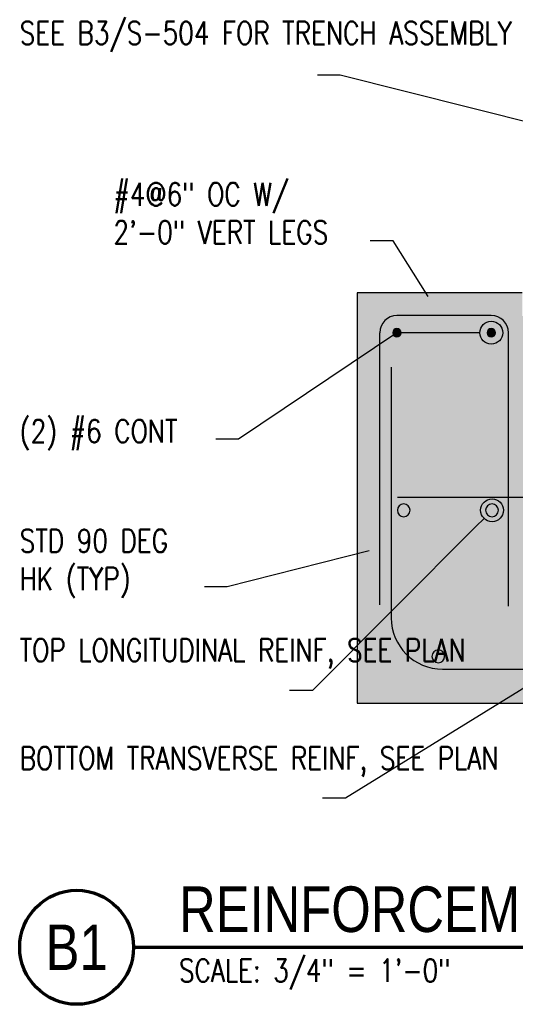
# Model space of a CAD drawing. Header units: inches. Extents: x -5 to 1609, y -2 to 105.
# Tile 1 of 11: x -5 to 39, y 3 to 90. Entities that reach past the tile are written whole.
import ezdxf
from ezdxf import colors
from ezdxf.entities.mleader import LeaderData, LeaderLine
from ezdxf.enums import TextEntityAlignment as Align
from ezdxf.math import Vec2, Vec3

# ---------------------------------------------------------------- set-up
doc = ezdxf.new("R2010")
doc.units = ezdxf.units.IN
doc.header["$MEASUREMENT"] = 0
for name, color, linetype in [('A-DETL', 3, 'Continuous'), ('A-DETL-GENF', 3, 'Continuous'), ('A-FLOR', 173, 'Continuous'), ('A-WALL-PATT', 8, 'Continuous'), ('S-ANNO-NOTE', 2, 'Continuous'), ('S-ANNO-SYMB', 2, 'Continuous')]:
    doc.layers.add(name, color=color, linetype=linetype)
doc.styles.add('Annotative', font='romans.shx', dxfattribs={"width": 0.8, "height": 0.125})
doc.styles.add('Arial', font='romans.shx', dxfattribs={"width": 0.8})
doc.styles.add('TITLES', font='swiss.ttf', dxfattribs={"width": 0.8, "height": 0.25})

# ---------------------------------------------------------------- blocks, each defined once
blk = doc.blocks.new('Reinf Bar Section_USACE - __6-578991-Section 31')
at = {"layer": 'A-DETL-GENF'}
blk.add_hatch(color=256, dxfattribs=at).paths.add_polyline_path([(770.791, -3.866), (770.941, -3.793), (771.045, -3.663), (771.082, -3.5), (771.045, -3.337), (770.941, -3.207), (770.791, -3.134), (770.624, -3.134), (770.473, -3.207), (770.369, -3.337), (770.332, -3.5), (770.369, -3.663), (770.473, -3.793), (770.624, -3.866)])
for start, end in [(0, 180), (180, 360)]:
    blk.add_arc((770.707, -3.5), 0.375, start, end, dxfattribs=at)
blk = doc.blocks.new('Reinf Bar Section_USACE - __6-599924-Section 31')
at = {"layer": 'A-DETL-GENF'}
blk.add_hatch(color=256, dxfattribs=at).paths.add_polyline_path([(778.904, -3.866), (779.071, -3.866), (779.221, -3.793), (779.325, -3.663), (779.362, -3.5), (779.325, -3.337), (779.221, -3.207), (779.071, -3.134), (778.904, -3.134), (778.753, -3.207), (778.649, -3.337), (778.612, -3.5), (778.649, -3.663), (778.753, -3.793)])
for start, end in [(0, 180), (180, 360)]:
    blk.add_arc((778.987, -3.5), 0.375, start, end, dxfattribs=at)
blk = doc.blocks.new('Reinforcing Bar Section_USACE - __9-1493162-Section 31')
h = blk.add_hatch(color=256)
h.dxf.hatch_style = 1
h.paths.add_polyline_path([(773.77, -31.894, 1), (774.895, -31.894, 1)])
for start, end in [(0, 180), (180, 0)]:
    blk.add_arc((774.332, -31.894), 0.562, start, end)
blk = doc.blocks.new('Reinforcing Bar Section_USACE - __9-1453024-Section 31')
h = blk.add_hatch(color=256)
h.dxf.hatch_style = 1
h.paths.add_polyline_path([(770.743, -19.078, 1), (771.868, -19.078, 1)])
for radius, start, end in [(0.562, 0, 180), (0.563, 180, 360)]:
    blk.add_arc((771.305, -19.078), radius, start, end)
blk = doc.blocks.new('_DotBlank')
at = {"color": 0, "linetype": 'ByBlock', "lineweight": -2}
blk.add_line((-0.5, 0), (-1, 0), dxfattribs=at)
blk.add_circle((0, 0), 0.5, dxfattribs=at)
blk = doc.blocks.new('*U19')
at = {"linetype": 'Continuous', "lineweight": 70}
blk.add_line((1.125, 0.625), (13.8299, 0.625), dxfattribs=at)
at = {"lineweight": 70}
blk.add_circle((0.8125, 0.625), 0.3125, dxfattribs=at)
at = {"style": 'Arial'}
blk.add_attdef('DRAWING_AREA_TITLE', text='', height=0.1875, dxfattribs=at).set_placement((1.3743, 0.6339), align=Align.BOTTOM_LEFT)
blk.add_attdef('X#', text='', height=0.1875, dxfattribs=at).set_placement((0.8125, 0.625), align=Align.MIDDLE_CENTER)
blk.add_attdef('SCALE:', text='', height=0.0938, dxfattribs=at).set_placement((1.3743, 0.5606), align=Align.TOP_LEFT)

msp = doc.modelspace()

# ---------------------------------------------------------------- hatches: boundary and pattern name
at = {"layer": 'A-WALL-PATT', "lineweight": -3}
h = msp.add_hatch(dxfattribs=at)
h.set_pattern_fill('AR-CONC', color=8, style=0)
h.set_pattern_definition([(50, (0, 7.935), (7.1726, -0.62752), [0.75, -8.25]), (355, (0, 7.935), (-1.3875, 7.52192), [0.6, -6.6]), (100.4514, (0.598, 7.8826), (5.7851, 6.8944), [0.6374, -7.01142]), (46.184, (0, 9.935), (10.6724, -1.6552), [1.125, -12.375]), (96.6356, (0.889, 9.797), (9.3466, 9.7412), [0.9561, -10.51714]), (351.184, (0, 9.935), (9.3466, 9.7412), [0.9, -9.9]), (21, (1, 9.435), (5.96907, -4.02619), [0.75, -8.25]), (326, (1, 9.435), (2.43315, 7.2515), [0.6, -6.6]), (71.4514, (1.4974, 9.0994), (8.40222, 3.2253), [0.6374, -7.01142]), (37.5, (0, 7.935), (0.1216, 3.32894), [0, -6.52, 0, -6.7, 0, -6.625]), (7.5, (0, 7.935), (2.630695, 3.94412), [0, -3.82, 0, -6.37, 0, -2.525]), (327.5, (-2.23, 7.935), (5.338224, -0.22555), [0, -2.5, 0, -7.8, 0, -10.35]), (317.5, (-3.23, 7.935), (5.83186, 1.00105), [0, -3.25, 0, -5.18, 0, -7.35])])
h.paths.add_polyline_path([(191.1222, 65.9083), (95.605, 65.9083), (95.605, 64.3755), (95.48, 63.8755), (94.98, 63.8755), (94.98, 59.2026), (90.48, 51.4083), (90.98, 51.4083), (90.98, 50.9083), (86.48, 50.9083), (86.48, 47.9551), (85.98, 47.4551), (85.48, 47.9551), (85.48, 50.9083), (79.48, 50.9083), (79.48, 47.9551), (78.98, 47.4551), (78.48, 47.9551), (78.48, 50.9083), (76.98, 50.9083), (73.98, 50.9083), (73.98, 51.4083), (74.48, 51.4083), (69.98, 59.2026), (69.98, 63.8755), (69.48, 63.8755), (69.48, 65.9083), (65.48, 65.9083), (65.48, 63.8755), (64.98, 63.8755), (64.98, 59.2354), (60.48, 51.4411), (60.98, 51.4411), (60.98, 50.9083), (56.48, 50.9083), (56.48, 47.9551), (55.98, 47.4551), (55.48, 47.9551), (55.48, 50.9083), (49.48, 50.9083), (49.48, 47.9551), (48.98, 47.4551), (48.48, 47.9551), (48.48, 50.9083), (46.98, 50.9083), (43.98, 50.9083), (43.98, 51.4411), (44.48, 51.4411), (39.98, 59.2354), (39.98, 63.8755), (39.48, 63.8755), (39.48, 65.9083), (24.98, 65.9083), (24.98, 29.9083), (191.1222, 29.9083), (191.1222, 46.9551), (189.6222, 47.4551), (192.6222, 48.4551), (191.1222, 48.9551)])

# ---------------------------------------------------------------- linework, layer by layer
at = {"layer": 'A-DETL', "lineweight": -3}
for p, q in [((36.7612, 63.9083), (28.4812, 63.9083)), ((26.9812, 38.5303), (26.9812, 62.4083)), ((38.2612, 38.4083), (38.2612, 62.4083)), ((27.9812, 59.3995), (27.9812, 37.3995)), ((32.4912, 32.8895), (191.1222, 32.8895))]:
    msp.add_line(p, q, dxfattribs=at)
msp.add_lwpolyline([(191.1222, 61.86), (174.3438, 61.86, 0.0413106), (173.4807, 61.7886), (90.9085, 48.0266, -0.0413106), (90.0455, 47.9551), (28.5168, 47.9551)], format="xyb", dxfattribs=at)
for centre, radius, start, end in [((28.4812, 62.4083), 1.5, 90, 180), ((36.7612, 62.4083), 1.5, 0, 90), ((32.4912, 37.3995), 4.51, 180, 270)]:
    msp.add_arc(centre, radius, start, end, dxfattribs=at)
at = {"layer": 'A-FLOR', "lineweight": -3}
for p, q in [((39.48, 65.9083), (24.98, 65.9083)), ((24.98, 65.9083), (24.98, 29.9083)), ((24.98, 29.9083), (191.1222, 29.9083))]:
    msp.add_line(p, q, dxfattribs=at)

# ---------------------------------------------------------------- block references
at = {"layer": 'A-DETL-GENF', "lineweight": -3}
for name, p in [('Reinf Bar Section_USACE - __6-578991-Section 31', (-742.226, 65.9083)), ('Reinf Bar Section_USACE - __6-599924-Section 31', (-742.226, 65.9083)), ('Reinforcing Bar Section_USACE - __9-1453024-Section 31', (-742.226, 65.9083)), ('Reinforcing Bar Section_USACE - __9-1453024-Section 31', (-734.476, 65.9083)), ('Reinforcing Bar Section_USACE - __9-1493162-Section 31', (-742.226, 65.9083))]:
    msp.add_blockref(name, p, dxfattribs=at)
at = {"layer": 'S-ANNO-SYMB', "lineweight": -3}
ref = msp.add_blockref('*U19', (-12.631, -1.5159), dxfattribs=dict(at, xscale=15.99999999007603, yscale=15.99999999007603, zscale=15.99999999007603))
ref.add_attrib('SCALE:', 'SCALE: 3/4" = 1\'-0"', dxfattribs={"layer": '0', "height": 2, "style": 'Annotative', "width": 0.796875}).set_placement((9.3577, 7.4534), align=Align.TOP_LEFT)
ref.add_attrib('DRAWING_AREA_TITLE', 'REINFORCEMENT AT DOUBLE TRENCHES', dxfattribs={"layer": '0', "height": 4, "style": 'TITLES', "width": 0.796875}).set_placement((9.3577, 8.6266), align=Align.BOTTOM_LEFT)
ref.add_attrib('X#', 'B1', dxfattribs={"layer": '0', "height": 4, "style": 'TITLES', "width": 0.796875}).set_placement((0.369, 8.4841), align=Align.MIDDLE_CENTER)

# ---------------------------------------------------------------- leaders
at = {"layer": 'S-ANNO-NOTE', "lineweight": -3}
ml = msp.add_multileader_mtext('Standard', dxfattribs=at)
ml.set_content('SEE B3/S-504 FOR TRENCH ASSEMBLY', color=256, style='Annotative')
ml.set_leader_properties(color=1, linetype='ByLayer', lineweight=-1)
ml.build(insert=Vec2(0, 0))
ml.multileader.update_dxf_attribs({"text_right_attachment_type": 3, "dogleg_length": 0.125, "arrow_head_size": 2, "scale": 16})
ctx = ml.context
ctx.base_point, ctx.scale, ctx.char_height, ctx.arrow_head_size, ctx.landing_gap_size, ctx.plane_origin = Vec3(-6.071, 88.7062), 16, 2, 2, 1.44, Vec3(56.5686, 73.5248)
ctx.right_attachment = 3
notes = []
notes.append((ctx, [(1, (1, 1, 0), (23.4947, 84.9919), (-1, 0), 2, [(0, [(48.105, 78.8144)], 0, [])])]))
ctx.mtext.insert, ctx.mtext.width, ctx.mtext.flow_direction = Vec3(-4.631, 89.7062), 25.688996, 5
ml = msp.add_multileader_mtext('Standard', dxfattribs=at)
ml.set_content('#4@6" OC W/\\P2\'-0" VERT LEGS', color=256, style='Annotative')
ml.set_leader_properties(color=1, linetype='ByLayer', lineweight=-1)
ml.build(insert=Vec2(0, 0))
ml.multileader.update_dxf_attribs({"text_right_attachment_type": 3, "dogleg_length": 0.125, "arrow_head_size": 2, "scale": 16})
ctx = ml.context
ctx.base_point, ctx.scale, ctx.char_height, ctx.arrow_head_size, ctx.landing_gap_size, ctx.plane_origin = Vec3(2.1575, 74.5549), 16, 2, 2, 1.44, Vec3(32.2945, 63.8891)
ctx.right_attachment = 3
notes.append((ctx, [(0, (1, 1, 0), (28.1423, 70.4597), (-1, 0), 2, [(0, [(32.2945, 63.8891)], 0, [])])]))
ctx.mtext.insert, ctx.mtext.flow_direction = Vec3(3.5975, 75.5549), 5
ml = msp.add_multileader_mtext('Standard', dxfattribs=at)
ml.set_content('(2) #6 CONT', color=256, style='Annotative')
ml.set_leader_properties(color=1, linetype='ByLayer', lineweight=-1)
ml.set_arrow_properties(name='DOTBLANK')
ml.build(insert=Vec2(0, 0))
ml.multileader.update_dxf_attribs({"text_right_attachment_type": 3, "dogleg_length": 0.125, "arrow_head_size": 2, "scale": 16})
ctx = ml.context
ctx.base_point, ctx.scale, ctx.char_height, ctx.arrow_head_size, ctx.landing_gap_size, ctx.plane_origin = Vec3(-6.071, 53.4402), 16, 2, 2, 1.44, Vec3(35.4669, 61.6502)
ctx.right_attachment = 3
notes.append((ctx, [(0, (1, 1, 0), (14.5804, 53.0593), (-1, 0), 2, [(1, [(36.7612, 62.4083), (28.4812, 62.4083)], 0, [])])]))
ctx.mtext.insert, ctx.mtext.flow_direction = Vec3(-4.631, 54.7736), 5
ml = msp.add_multileader_mtext('Standard', dxfattribs=at)
ml.set_content('TOP LONGITUDINAL REINF, SEE PLAN', color=256, style='Annotative')
ml.set_leader_properties(color=1, linetype='ByLayer', lineweight=-1)
ml.set_arrow_properties(name='DOTBLANK')
ml.build(insert=Vec2(0, 0))
ml.multileader.update_dxf_attribs({"text_right_attachment_type": 3, "dogleg_length": 0.125, "arrow_head_size": 2, "scale": 16})
ctx = ml.context
ctx.base_point, ctx.scale, ctx.char_height, ctx.arrow_head_size, ctx.landing_gap_size, ctx.plane_origin = Vec3(-6.071, 34.3634), 16, 2, 2, 1.44, Vec3(144.1254, 44.0534)
ctx.right_attachment = 3
notes.append((ctx, [(0, (1, 1, 0), (21.0566, 31.03), (-1, 0), 2, [(0, [(36.8293, 46.8301)], 0, [])])]))
ctx.mtext.insert, ctx.mtext.width, ctx.mtext.flow_direction = Vec3(-4.631, 35.5538), 28.508456, 5
ml = msp.add_multileader_mtext('Standard', dxfattribs=at)
ml.set_content('STD 90 DEG\\PHK (TYP)', color=256, style='Annotative')
ml.set_leader_properties(color=1, linetype='ByLayer', lineweight=-1)
ml.build(insert=Vec2(0, 0))
ml.multileader.update_dxf_attribs({"text_right_attachment_type": 3, "dogleg_length": 0.125, "arrow_head_size": 2, "scale": 16})
ctx = ml.context
ctx.base_point, ctx.scale, ctx.char_height, ctx.arrow_head_size, ctx.landing_gap_size, ctx.plane_origin = Vec3(-6.071, 43.8209), 16, 2, 2, 1.44, Vec3(27.9812, 43.7558)
ctx.right_attachment = 3
notes.append((ctx, [(0, (1, 1, 0), (13.5899, 40.1067), (-1, 0), 2, [(0, [(27.9812, 43.7558)], 0, [])])]))
ctx.mtext.insert, ctx.mtext.flow_direction = Vec3(-4.631, 45.1543), 5
ml = msp.add_multileader_mtext('Standard', dxfattribs=at)
ml.set_content('BOTTOM TRANSVERSE REINF, SEE PLAN', color=256, style='Annotative')
ml.set_leader_properties(color=1, linetype='ByLayer', lineweight=-1)
ml.build(insert=Vec2(0, 0))
ml.multileader.update_dxf_attribs({"text_right_attachment_type": 3, "dogleg_length": 0.125, "arrow_head_size": 2, "scale": 16})
ctx = ml.context
ctx.base_point, ctx.scale, ctx.char_height, ctx.arrow_head_size, ctx.landing_gap_size, ctx.plane_origin = Vec3(-6.071, 24.8921), 16, 2, 2, 1.44, Vec3(81.0173, 32.7497)
ctx.right_attachment = 3
notes.append((ctx, [(0, (1, 1, 0), (23.9518, 21.5588), (-1, 0), 2, [(0, [(42.3057, 32.8895)], 0, [])])]))
ctx.mtext.insert, ctx.mtext.width, ctx.mtext.flow_direction = Vec3(-4.631, 26.0826), 30.791997, 5
for ctx, leaders in notes:
    for number, flags, end, landing, length, lines in leaders:
        leader = LeaderData()
        leader.index, (leader.has_last_leader_line, leader.has_dogleg_vector, leader.attachment_direction) = number, flags
        leader.last_leader_point, leader.dogleg_vector, leader.dogleg_length = Vec3(end), Vec3(landing), length
        for number, points, colour, breaks in lines:
            line = LeaderLine()
            line.index, line.vertices, line.color, line.breaks = number, Vec3.list(points), colors.encode_raw_color(colour), breaks
            leader.lines.append(line)
        ctx.leaders.append(leader)

doc.saveas('drawing.dxf')
